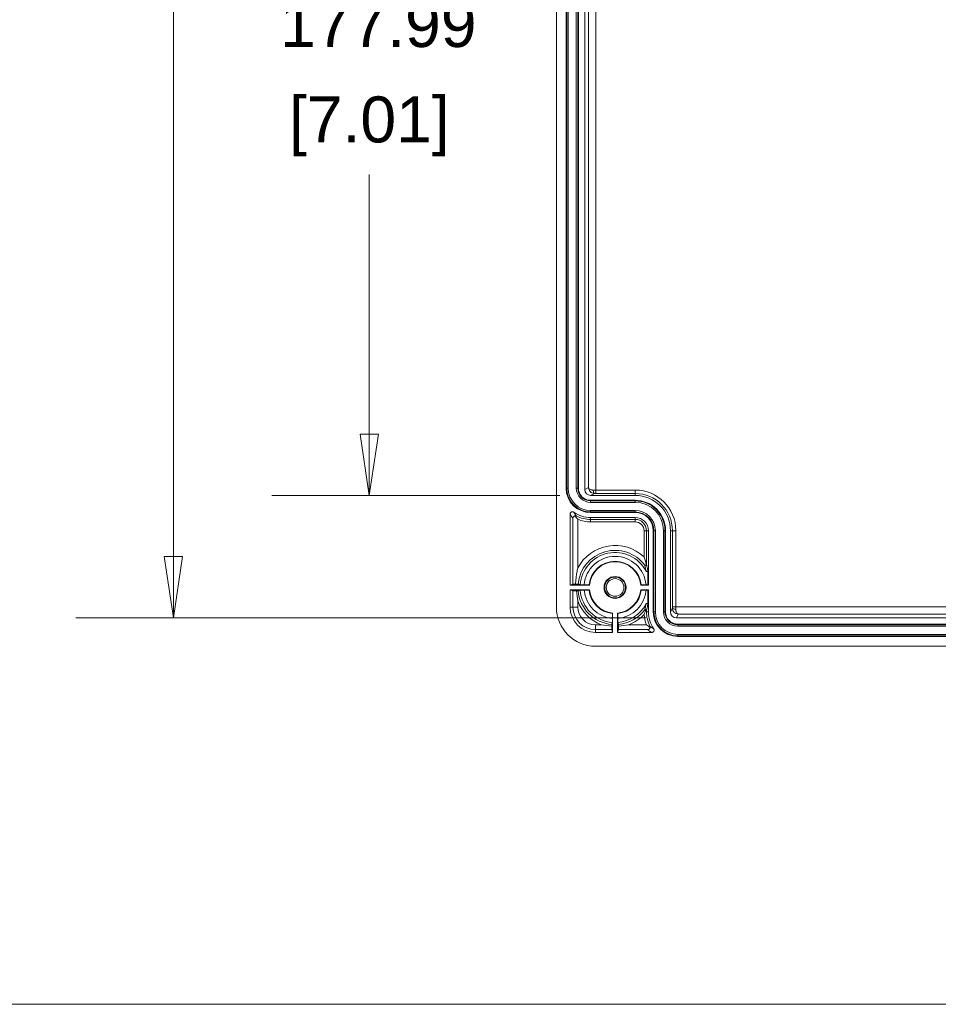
# Model space of a CAD drawing. Header units: millimetres. Extents: x 32 to 1714, y 32 to 1317.
# Tile 12 of 28: x 642 to 829, y 48 to 248. Entities that reach past the tile are written whole.
import ezdxf

# ---------------------------------------------------------------- set-up
doc = ezdxf.new("R2010")
doc.units = ezdxf.units.MM
doc.header["$LTSCALE"] = 6.25
for name, color, linetype, lineweight in [('Dimension (ANSI)', 7, 'Continuous', 9), ('Sketch Geometry (ANSI)', 7, 'Continuous', 9), ('Visible (ANSI)', 7, 'Continuous', 9), ('Visible Narrow (ANSI)', 7, 'Continuous', 9)]:
    doc.layers.add(name, color=color, linetype=linetype, lineweight=lineweight)
doc.styles.add('Note Text (ANSI)', font='arial.ttf')
doc.dimstyles.new('Default - mm_inch (ANSI)', dxfattribs={"dimscale": 6.25, "dimtxt": 1.5, "dimasz": 2, "dimexe": 3.175, "dimexo": 1, "dimgap": 0.8, "dimtad": 0, "dimtih": 1, "dimtoh": 1, "dimrnd": 1e-08, "dimzin": 4, "dimdsep": 46, "dimtxsty": 'Note Text (ANSI)', "dimblk": 'Filled-1', "dimcen": 0.09, "dimdle": 10, "dimclrd": 256, "dimclre": 256, "dimclrt": 256, "dimadec": 1, "dimazin": 0, "dimtfac": 1.333333, "dimtofl": 0, "dimtmove": 0, "dimatfit": 3, "dimfxl": 1, "dimtolj": 1, "dimtzin": 0, "dimlwd": -1, "dimlwe": -1, "dimarcsym": 0})

# ---------------------------------------------------------------- blocks, each defined once
blk = doc.blocks.new('Borders Default Border')
at = {"layer": 'Sketch Geometry (ANSI)', "flags": 128}
blk.add_lwpolyline([(7.62, 7.62), (7.62, 208.28), (271.78, 208.28), (271.78, 7.62), (7.62, 7.62)], dxfattribs=at)
blk = doc.blocks.new('Filled-1')
at = {"color": 0}
for p, q in [((0, 0), (-1, 0.15)), ((-1, 0.15), (-1, -0.15)), ((-1, 0), (0, 0)), ((-1, -0.15), (0, 0))]:
    blk.add_line(p, q, dxfattribs=at)
at = {"color": 0, "flags": 128}
blk.add_lwpolyline([(-1, -0.15), (0, 0), (-1, 0.15), (-1, -0.15)], dxfattribs=at)
at = {"color": 0}
blk.add_solid([(-1, -0.15), (0, 0), (-1, 0.15), (-1, -0.15)], dxfattribs=at)
blk = doc.blocks.new('*D29')
at = {"layer": 'Defpoints', "color": 0, "transparency": 16777216}
for p in [(775.66, 354.3), (673.18, 126.41), (775.66, 126.41)]:
    blk.add_point(p, dxfattribs=at)
at = {"layer": 'Dimension (ANSI)', "transparency": 16777216}
for p, q in [((769.41, 354.3), (653.34, 354.3)), ((673.18, 341.8), (673.18, 308.54)), ((673.18, 138.91), (673.18, 266.95)), ((769.41, 126.41), (653.34, 126.41))]:
    blk.add_line(p, q, dxfattribs=at)
at = {"layer": 'Dimension (ANSI)', "transparency": 16777216, "xscale": 12.5, "yscale": 12.5, "zscale": 12.5}
for p, rotation in [((673.18, 354.3), 90), ((673.18, 126.41), 270)]:
    blk.add_blockref('Filled-1', p, dxfattribs=dict(at, rotation=rotation))
at = {"layer": 'Dimension (ANSI)', "transparency": 16777216, "char_height": 9.375, "attachment_point": 5, "style": 'Note Text (ANSI)'}
for s, insert in [('\\A1; 227.89', (673.18, 297.53)), ('\\A1;[8.97]', (673.18, 276.74))]:
    blk.add_mtext(s, dxfattribs=dict(at, insert=insert))
blk = doc.blocks.new('*D30')
at = {"layer": 'Defpoints', "color": 0, "transparency": 16777216}
for p in [(758.19, 329.35), (713.11, 151.36), (758.19, 151.36)]:
    blk.add_point(p, dxfattribs=at)
at = {"layer": 'Dimension (ANSI)', "transparency": 16777216}
for p, q in [((751.94, 329.35), (693.26, 329.35)), ((713.11, 316.85), (713.11, 258.4)), ((713.11, 163.86), (713.11, 216.81)), ((751.94, 151.36), (693.26, 151.36))]:
    blk.add_line(p, q, dxfattribs=at)
at = {"layer": 'Dimension (ANSI)', "transparency": 16777216, "xscale": 12.5, "yscale": 12.5, "zscale": 12.5}
for p, rotation in [((713.11, 329.35), 90), ((713.11, 151.36), 270)]:
    blk.add_blockref('Filled-1', p, dxfattribs=dict(at, rotation=rotation))
at = {"layer": 'Dimension (ANSI)', "transparency": 16777216, "char_height": 9.375, "attachment_point": 5, "style": 'Note Text (ANSI)'}
for s, insert in [('\\A1; 177.99', (713.11, 247.39)), ('\\A1;[7.01]', (713.11, 226.59))]:
    blk.add_mtext(s, dxfattribs=dict(at, insert=insert))

msp = doc.modelspace()

# ---------------------------------------------------------------- linework, layer by layer
at = {"layer": 'Visible (ANSI)'}
for p, q in [((751.2098, 128.6047), (751.2098, 352.1031)), ((753.2053, 152.8562), (753.2053, 327.8516)), ((755.6997, 327.8516), (755.6997, 152.8562)), ((756.9968, 152.5568), (756.9968, 328.1511)), ((767.2786, 151.3596), (758.1941, 151.3596)), ((758.1941, 150.3619), (767.2786, 150.3619)), ((754.0035, 133.0958), (754.0035, 147.5242)), ((767.2786, 147.8675), (758.1941, 147.8675)), ((758.1941, 146.8697), (767.2786, 146.8697)), ((769.9725, 144.1758), (769.9725, 133.0958)), ((770.9703, 127.6082), (770.9703, 144.1758)), ((773.4646, 144.1758), (773.4646, 127.6082)), ((774.4624, 127.6082), (774.4624, 144.1758)), ((769.868, 136.0349), (769.868, 133.148)), ((754.0035, 133.0958), (754.5915, 133.2918)), ((754.0035, 133.0958), (757.9685, 133.0958)), ((756.0631, 133.148), (756.8751, 133.148)), ((768.3972, 133.0958), (769.9725, 133.0958)), ((769.4906, 133.148), (769.868, 133.148)), ((769.868, 133.148), (769.9725, 133.0958)), ((754.5915, 131.9021), (754.0035, 132.0981)), ((757.9685, 132.0981), (754.0035, 132.0981)), ((754.0035, 128.6071), (754.0035, 132.0981)), ((756.8751, 132.0458), (756.0631, 132.0458)), ((769.9725, 132.0981), (768.3972, 132.0981)), ((769.4906, 132.0458), (769.868, 132.0458)), ((769.9725, 132.0981), (769.868, 132.0458)), ((769.868, 132.0458), (769.868, 129.159)), ((769.9725, 132.0981), (769.9725, 127.6082)), ((762.684, 123.4176), (762.684, 127.3825)), ((763.6817, 127.3825), (763.6817, 123.4176)), ((762.6317, 125.4772), (762.6317, 126.2892)), ((763.734, 126.2892), (763.734, 125.4772)), ((889.5982, 126.4109), (775.6596, 126.4109)), ((775.959, 125.1138), (889.3982, 125.1138)), ((762.684, 123.4176), (759.193, 123.4176)), ((762.684, 123.4176), (762.488, 124.0056)), ((763.8777, 124.0056), (763.6817, 123.4176)), ((770.627, 123.4176), (763.6817, 123.4176)), ((889.3982, 122.6194), (775.959, 122.6194)), ((1042.554, 120.6239), (759.1906, 120.6239))]:
    msp.add_line(p, q, dxfattribs=at)
for radius in [2.2449, 2.1213, 1.7959]:
    msp.add_circle((763.1828, 132.5969), radius, dxfattribs=at)
for centre, radius, start, end in [((758.1941, 152.8562), 4.9887, 180, 270), ((758.1941, 152.8562), 2.4944, 180, 270), ((767.2786, 144.1758), 7.1838, 0, 90), ((767.2786, 144.1758), 6.1861, 0, 90), ((758.1941, 152.8562), 5.9865, 235.303128, 270), ((767.2786, 144.1758), 3.6917, 0, 90), ((767.2786, 144.1758), 2.6939, 0, 90), ((763.1828, 132.5969), 7.141, 27.927184, 175.573702), ((763.1828, 132.5969), 5.2382, 5.465024, 174.534976), ((763.1828, 132.5969), 7.141, 184.426298, 265.573702), ((763.1828, 132.5969), 5.2382, 185.465024, 264.534976), ((763.1828, 132.5969), 5.2382, 275.465024, 354.534976), ((759.193, 128.6071), 5.1895, 180, 270), ((763.1828, 132.5969), 7.141, 274.426298, 332.072816), ((775.959, 127.6082), 5.9865, 180, 214.696872), ((775.959, 127.6082), 4.9887, 180, 270), ((775.959, 127.6082), 2.4944, 180, 270)]:
    msp.add_arc(centre, radius, start, end, dxfattribs=at)
for centre, major_axis, ratio, start_param, end_param in [((758.1943, 152.557), (-1.0711, -0.5355), 0.99980964, 5.81964431, 7.39028833), ((755.5891, 133.2917), (-0.9977, 0), 0.00436335, 5.20625806, 6.2700954), ((755.5891, 131.9021), (0.9977, 0), 0.00436335, 3.15468256, 4.44229144), ((759.193, 128.6071), (-5.6458, -5.6458), 0.99969546, 5.49793944, 7.06843118), ((775.6597, 127.6084), (-0.5355, -1.0711), 0.99980964, 5.17608228, 6.74672631), ((762.488, 125.0032), (0, -0.9977), 0.00436335, 4.98248652, 6.2700954), ((763.8776, 125.0032), (0, 0.9977), 0.00436335, 3.15468256, 4.44229144)]:
    msp.add_ellipse(centre, major_axis=major_axis, ratio=ratio, start_param=start_param, end_param=end_param, dxfattribs=at)
for points, knots in [([(754.7864, 147.9343), (754.7329, 147.9713), (754.6728, 147.9975), (754.5459, 148.0254), (754.4803, 148.0268), (754.3523, 148.0044), (754.2911, 147.9808), (754.1813, 147.9115), (754.1336, 147.8664), (754.0661, 147.7715), (754.0429, 147.7251), (754.0115, 147.627), (754.0035, 147.5757), (754.0035, 147.5242)], [0, 0, 0, 0, 0.019540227, 0.019540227, 0.039074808, 0.039074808, 0.058604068, 0.058604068, 0.078131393, 0.078131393, 0.09362747, 0.09362747, 0.109124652, 0.109124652, 0.109124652, 0.109124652]), ([(754.5915, 146.7192), (754.5915, 146.7202), (754.5915, 146.7212), (754.5931, 146.7848), (754.607, 146.8477), (754.6587, 146.9631), (754.6954, 147.0168), (754.7973, 147.1139), (754.8608, 147.1526), (754.9563, 147.1851), (754.9826, 147.1919), (755.0102, 147.1966)], [-0.1309578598, -0.1309578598, -0.1309578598, -0.1309578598, -0.1304917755, -0.1304917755, -0.1021157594, -0.1021157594, -0.0753982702, -0.0753982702, -0.0465223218, -0.0465223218, -0.0362521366, -0.0362521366, -0.0362521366, -0.0362521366]), ([(755.0102, 147.1966), (755.0414, 147.2029), (755.0723, 147.2059), (755.1796, 147.207), (755.2533, 147.1896), (755.3195, 147.1575), (755.3204, 147.157), (755.3213, 147.1566)], [-0.0440470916, -0.0440470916, -0.0440470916, -0.0440470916, -0.0317525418, -0.0317525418, 0, 0, 0.0004350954, 0.0004350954, 0.0004350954, 0.0004350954]), ([(755.5891, 146.4868), (755.5881, 146.4879), (755.5871, 146.4891), (755.4828, 146.6116), (755.3803, 146.7367), (755.1895, 146.9735), (755.0968, 147.0906), (755.0102, 147.1966)], [-0.0004681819, -0.0004681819, -0.0004681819, -0.0004681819, 0, 0, 0.0478980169, 0.0478980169, 0.0934777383, 0.0934777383, 0.0934777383, 0.0934777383]), ([(769.5398, 137.1949), (769.5338, 137.2274), (769.5276, 137.2584), (769.4416, 137.6748), (769.2751, 138.2444), (769.0795, 138.8115), (769.0785, 138.8145), (769.0774, 138.8175)], [-0.192331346, -0.192331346, -0.192331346, -0.192331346, -0.179448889, -0.179448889, 0, 0, 0.000949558, 0.000949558, 0.000949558, 0.000949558]), ([(755.1162, 133.2955), (755.1569, 134.2375), (755.2764, 135.114), (755.458, 135.9943), (755.4714, 136.0576), (755.5142, 136.2538), (755.5448, 136.3865), (755.58, 136.5316), (755.5831, 136.5444), (755.5872, 136.5612), (755.5882, 136.5651), (755.5891, 136.5691)], [0.00037897, 0.00037897, 0.00037897, 0.00037897, 0.283978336, 0.283978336, 0.305991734, 0.305991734, 0.352241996, 0.352241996, 0.356730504, 0.356730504, 0.358108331, 0.358108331, 0.358108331, 0.358108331]), ([(769.5398, 137.1949), (769.5333, 137.1849), (769.5259, 137.1753), (769.4935, 137.1401), (769.4633, 137.1205), (769.3903, 137.0957), (769.3483, 137.0949), (769.2745, 137.1171), (769.2447, 137.1374), (769.2227, 137.1641), (769.2223, 137.1645), (769.2219, 137.165)], [-0.0881416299, -0.0881416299, -0.0881416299, -0.0881416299, -0.0800236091, -0.0800236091, -0.0559416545, -0.0559416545, -0.0268839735, -0.0268839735, 0, 0, 0.0004831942, 0.0004831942, 0.0004831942, 0.0004831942]), ([(769.5763, 137.3017), (769.5763, 137.301), (769.5763, 137.3004), (769.5756, 137.2752), (769.57, 137.2504), (769.5539, 137.2161), (769.5475, 137.2053), (769.5398, 137.1949)], [-0.0599723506, -0.0599723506, -0.0599723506, -0.0599723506, -0.0597000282, -0.0597000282, -0.0490654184, -0.0490654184, -0.0439949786, -0.0439949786, -0.0439949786, -0.0439949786]), ([(769.4922, 135.9414), (769.5044, 135.9184), (769.521, 135.898), (769.561, 135.8647), (769.584, 135.8522), (769.6336, 135.8366), (769.6597, 135.8337), (769.7114, 135.8382), (769.7366, 135.8454), (769.7828, 135.8691), (769.8033, 135.8854), (769.8355, 135.9231), (769.8475, 135.9436), (769.8639, 135.9879), (769.868, 136.0113), (769.868, 136.0349)], [0, 0, 0, 0, 0.0078258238, 0.0078258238, 0.0156439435, 0.0156439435, 0.0234537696, 0.0234537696, 0.0312594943, 0.0312594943, 0.0390676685, 0.0390676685, 0.0461614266, 0.0461614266, 0.0532571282, 0.0532571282, 0.0532571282, 0.0532571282]), ([(755.6426, 133.2918), (755.6411, 133.2923), (755.6123, 133.2929), (755.5196, 133.2939), (755.4373, 133.2944), (755.2855, 133.2951), (755.2021, 133.2953), (755.1162, 133.2955)], [0.297986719, 0.297986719, 0.297986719, 0.297986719, 0.333662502, 0.333662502, 0.3707115, 0.3707115, 0.398131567, 0.398131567, 0.398131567, 0.398131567]), ([(757.8769, 133.1437), (757.8759, 133.1443), (757.847, 133.1449), (757.7538, 133.1459), (757.6714, 133.1464), (757.4967, 133.1471), (757.3732, 133.1475), (757.1446, 133.1479), (756.9989, 133.148), (756.8751, 133.148)], [0.29762537, 0.29762537, 0.29762537, 0.29762537, 0.333722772, 0.333722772, 0.370780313, 0.370780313, 0.407938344, 0.407938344, 0.445159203, 0.445159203, 0.445159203, 0.445159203]), ([(769.4906, 133.148), (769.3668, 133.148), (769.2211, 133.1479), (768.9924, 133.1475), (768.869, 133.1471), (768.6943, 133.1464), (768.6119, 133.1459), (768.5186, 133.1449), (768.4898, 133.1443), (768.4888, 133.1437)], [0.148361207, 0.148361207, 0.148361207, 0.148361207, 0.185582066, 0.185582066, 0.222740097, 0.222740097, 0.259797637, 0.259797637, 0.29589504, 0.29589504, 0.29589504, 0.29589504]), ([(755.3229, 131.8979), (755.3245, 131.898), (755.326, 131.898), (755.3847, 131.8981), (755.4463, 131.8982), (755.5337, 131.8986), (755.5748, 131.8989), (755.6212, 131.8994), (755.6356, 131.8997), (755.6363, 131.8999)], [0.0922894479, 0.0922894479, 0.0922894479, 0.0922894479, 0.0927951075, 0.0927951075, 0.1113644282, 0.1113644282, 0.1298882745, 0.1298882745, 0.1477253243, 0.1477253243, 0.1477253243, 0.1477253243]), ([(755.5891, 129.8436), (755.5884, 129.8469), (755.5878, 129.8502), (755.4593, 130.4734), (755.3619, 131.1579), (755.3229, 131.8979)], [-0.001018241, -0.001018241, -0.001018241, -0.001018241, 0, 0, 0.190289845, 0.190289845, 0.190289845, 0.190289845]), ([(756.8751, 132.0458), (756.9989, 132.0458), (757.1446, 132.0459), (757.3732, 132.0463), (757.4967, 132.0467), (757.6714, 132.0475), (757.7538, 132.048), (757.847, 132.049), (757.8759, 132.0496), (757.8769, 132.0501)], [0.741881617, 0.741881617, 0.741881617, 0.741881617, 0.779102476, 0.779102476, 0.816260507, 0.816260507, 0.853318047, 0.853318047, 0.88941545, 0.88941545, 0.88941545, 0.88941545]), ([(768.4888, 132.0501), (768.4898, 132.0496), (768.5186, 132.049), (768.6119, 132.048), (768.6943, 132.0475), (768.869, 132.0467), (768.9924, 132.0463), (769.2211, 132.0459), (769.3668, 132.0458), (769.4906, 132.0458)], [0.29762537, 0.29762537, 0.29762537, 0.29762537, 0.333722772, 0.333722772, 0.370780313, 0.370780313, 0.407938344, 0.407938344, 0.445159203, 0.445159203, 0.445159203, 0.445159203]), ([(769.868, 129.159), (769.868, 129.185), (769.863, 129.2108), (769.8432, 129.2589), (769.8287, 129.2808), (769.7922, 129.3178), (769.7705, 129.3326), (769.7227, 129.3529), (769.6971, 129.3583), (769.6451, 129.3589), (769.6194, 129.3542), (769.5733, 129.336), (769.5531, 129.3235), (769.5179, 129.292), (769.5033, 129.2733), (769.4922, 129.2525)], [0, 0, 0, 0, 0.0078270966, 0.0078270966, 0.0156474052, 0.0156474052, 0.0234590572, 0.0234590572, 0.0312651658, 0.0312651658, 0.0390720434, 0.0390720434, 0.0461636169, 0.0461636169, 0.0532572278, 0.0532572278, 0.0532572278, 0.0532572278]), ([(762.636, 127.291), (762.6355, 127.29), (762.6349, 127.2611), (762.6339, 127.1679), (762.6334, 127.0855), (762.6326, 126.9107), (762.6323, 126.7873), (762.6318, 126.5587), (762.6317, 126.413), (762.6317, 126.2892)], [0.29762537, 0.29762537, 0.29762537, 0.29762537, 0.333722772, 0.333722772, 0.370780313, 0.370780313, 0.407938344, 0.407938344, 0.445159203, 0.445159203, 0.445159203, 0.445159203]), ([(763.734, 126.2892), (763.734, 126.413), (763.7338, 126.5587), (763.7334, 126.7873), (763.7331, 126.9107), (763.7323, 127.0855), (763.7318, 127.1679), (763.7308, 127.2611), (763.7302, 127.29), (763.7296, 127.291)], [0.741881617, 0.741881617, 0.741881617, 0.741881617, 0.779102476, 0.779102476, 0.816260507, 0.816260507, 0.853318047, 0.853318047, 0.88941545, 0.88941545, 0.88941545, 0.88941545]), ([(769.4436, 128.0675), (769.3447, 127.795), (769.2191, 127.4441), (769.0978, 127.0984), (769.0972, 127.0966), (769.0966, 127.0949)], [0.0087174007, 0.0087174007, 0.0087174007, 0.0087174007, 0.0940156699, 0.0940156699, 0.0944467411, 0.0944467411, 0.0944467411, 0.0944467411]), ([(769.2179, 128.0128), (769.2182, 128.0133), (769.2186, 128.0138), (769.2348, 128.0337), (769.2547, 128.05), (769.2999, 128.0731), (769.3251, 128.0806), (769.3831, 128.0846), (769.4143, 128.0796), (769.4436, 128.0675)], [-0.0599580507, -0.0599580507, -0.0599580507, -0.0599580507, -0.0596868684, -0.0596868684, -0.0488480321, -0.0488480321, -0.0386671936, -0.0386671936, -0.0273045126, -0.0273045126, -0.0273045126, -0.0273045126]), ([(769.4436, 128.0675), (769.4502, 128.0653), (769.4566, 128.0627), (769.5002, 128.0429), (769.5282, 128.0167), (769.5602, 127.9664), (769.5674, 127.9459), (769.5732, 127.9201), (769.5743, 127.9125), (769.5753, 127.9009), (769.5755, 127.8964), (769.5756, 127.8911), (769.5756, 127.8904), (769.5756, 127.8896)], [-0.0154498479, -0.0154498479, -0.0154498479, -0.0154498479, -0.0144105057, -0.0144105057, -0.0082710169, -0.0082710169, -0.0039134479, -0.0039134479, -0.0016935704, -0.0016935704, -0.0002412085, -0.0002412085, 0, 0, 0, 0]), ([(762.4839, 124.737), (761.7438, 124.7759), (761.0593, 124.8734), (760.4361, 125.0018), (760.4328, 125.0025), (760.4295, 125.0032)], [0.000415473, 0.000415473, 0.000415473, 0.000415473, 0.223325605, 0.223325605, 0.224518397, 0.224518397, 0.224518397, 0.224518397]), ([(762.4858, 125.0504), (762.4856, 125.0497), (762.4853, 125.0352), (762.4848, 124.9889), (762.4845, 124.9478), (762.4841, 124.8604), (762.484, 124.7988), (762.4839, 124.7401), (762.4839, 124.7386), (762.4839, 124.737)], [0.1490248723, 0.1490248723, 0.1490248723, 0.1490248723, 0.1668619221, 0.1668619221, 0.1853857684, 0.1853857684, 0.2039550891, 0.2039550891, 0.2044607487, 0.2044607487, 0.2044607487, 0.2044607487]), ([(763.8818, 124.737), (763.8818, 124.7386), (763.8818, 124.7401), (763.8817, 124.7988), (763.8815, 124.8604), (763.8811, 124.9478), (763.8809, 124.9889), (763.8804, 125.0352), (763.8801, 125.0497), (763.8798, 125.0504)], [0.0922894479, 0.0922894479, 0.0922894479, 0.0922894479, 0.0927951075, 0.0927951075, 0.1113644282, 0.1113644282, 0.1298882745, 0.1298882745, 0.1477253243, 0.1477253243, 0.1477253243, 0.1477253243]), ([(765.9362, 125.0032), (765.9328, 125.0025), (765.9294, 125.0018), (765.3062, 124.8733), (764.6218, 124.7759), (763.8818, 124.737)], [-0.001040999, -0.001040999, -0.001040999, -0.001040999, 0, 0, 0.190269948, 0.190269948, 0.190269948, 0.190269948]), ([(770.2994, 124.4243), (770.1935, 124.5108), (770.0766, 124.6033), (769.8398, 124.7941), (769.7146, 124.8967), (769.592, 125.0011), (769.5908, 125.0022), (769.5895, 125.0032)], [0.0016335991, 0.0016335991, 0.0016335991, 0.0016335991, 0.0466378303, 0.0466378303, 0.0940484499, 0.0940484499, 0.094527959, 0.094527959, 0.094527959, 0.094527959]), ([(770.2594, 124.7354), (770.2598, 124.7345), (770.2602, 124.7336), (770.2887, 124.6749), (770.3056, 124.6105), (770.3103, 124.5047), (770.3075, 124.4648), (770.2994, 124.4243)], [-0.1193716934, -0.1193716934, -0.1193716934, -0.1193716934, -0.1189402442, -0.1189402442, -0.0910640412, -0.0910640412, -0.0752557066, -0.0752557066, -0.0752557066, -0.0752557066]), ([(770.2994, 124.4243), (770.2974, 124.4127), (770.2951, 124.4013), (770.2757, 124.3211), (770.2451, 124.2571), (770.1552, 124.1387), (770.0968, 124.0919), (769.9683, 124.0253), (769.8964, 124.0074), (769.824, 124.0056), (769.823, 124.0056), (769.822, 124.0056)], [-0.10881007, -0.10881007, -0.10881007, -0.10881007, -0.103763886, -0.103763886, -0.072706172, -0.072706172, -0.037752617, -0.037752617, 0, 0, 0.00054328, 0.00054328, 0.00054328, 0.00054328]), ([(770.627, 123.4176), (770.6919, 123.4176), (770.7563, 123.4303), (770.8765, 123.4797), (770.9312, 123.5158), (771.0237, 123.6071), (771.0605, 123.6613), (771.1114, 123.7808), (771.1249, 123.845), (771.1264, 123.9614), (771.1191, 124.0128), (771.089, 124.1114), (771.0664, 124.1581), (771.0371, 124.2005)], [0, 0, 0, 0, 0.019537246, 0.019537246, 0.039068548, 0.039068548, 0.05859604, 0.05859604, 0.078124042, 0.078124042, 0.093623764, 0.093623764, 0.109124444, 0.109124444, 0.109124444, 0.109124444])]:
    msp.add_open_spline(points, degree=3, knots=knots, dxfattribs=at)
for points, weights in [([(755.6426, 133.2918), (755.8585, 133.2178), (756.0631, 133.148)], [1.00002233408, 1.00039589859, 1]), ([(757.9685, 133.0958), (757.923, 133.1196), (757.8769, 133.1437)], [4.65100610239, 4.62780924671, 4.6044413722]), ([(768.4888, 133.1437), (768.4427, 133.1196), (768.3972, 133.0958)], [4.6044413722, 4.62780924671, 4.65100610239]), ([(756.0631, 132.0458), (755.8555, 131.975), (755.6363, 131.8999)], [1, 1.0004016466, 1.0000113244]), ([(757.8769, 132.0501), (757.923, 132.0743), (757.9685, 132.0981)], [4.6044413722, 4.62780924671, 4.65100610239]), ([(768.3972, 132.0981), (768.4427, 132.0743), (768.4888, 132.0501)], [4.65100610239, 4.62780924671, 4.6044413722]), ([(762.684, 127.3825), (762.6602, 127.3371), (762.636, 127.291)], [4.65100610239, 4.62780924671, 4.6044413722]), ([(763.7296, 127.291), (763.7055, 127.3371), (763.6817, 127.3825)], [4.6044413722, 4.62780924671, 4.65100610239]), ([(762.4858, 125.0504), (762.5609, 125.2696), (762.6317, 125.4772)], [1.0000113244, 1.0004016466, 1]), ([(763.734, 125.4772), (763.8048, 125.2696), (763.8798, 125.0504)], [1, 1.0004016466, 1.0000113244])]:
    msp.add_rational_spline(points, weights, degree=2, dxfattribs=at)
msp.add_open_spline([(769.5756, 127.8896), (769.5759, 127.794), (769.5761, 127.7), (769.5763, 127.6082)], degree=3, dxfattribs=at)
at = {"layer": 'Visible Narrow (ANSI)'}
for p, q in [((753.3235, 327.8516), (753.3235, 152.8562)), ((753.6226, 152.8562), (753.6226, 327.8516)), ((755.2825, 327.8516), (755.2825, 152.8562)), ((755.5815, 152.8562), (755.5815, 327.8516)), ((757.7722, 327.7634), (757.7722, 152.9445)), ((759.2686, 152.4525), (759.2686, 328.2553)), ((753.2053, 152.8562), (753.3235, 152.8562)), ((753.3235, 152.8562), (753.6226, 152.8562)), ((755.5815, 152.8562), (755.2825, 152.8562)), ((755.6997, 152.8562), (755.5815, 152.8562)), ((757.7722, 152.9445), (756.9968, 152.5568)), ((758.1941, 151.3596), (758.9822, 151.7536)), ((767.2786, 152.4525), (759.2686, 152.4525)), ((759.2686, 151.7541), (759.2686, 152.4525)), ((759.2686, 151.7541), (767.2786, 151.7541)), ((767.2786, 151.7541), (767.2786, 152.4525)), ((767.2786, 151.3596), (767.2786, 151.7541)), ((758.1941, 150.3619), (758.1941, 150.2437)), ((767.2786, 150.2437), (758.1941, 150.2437)), ((758.1941, 149.9446), (758.1941, 150.2437)), ((758.1941, 149.9446), (767.2786, 149.9446)), ((767.2786, 150.3619), (767.2786, 150.2437)), ((767.2786, 149.9446), (767.2786, 150.2437)), ((754.5915, 146.7192), (754.5915, 133.2918)), ((758.1941, 147.9857), (758.1941, 148.2847)), ((767.2786, 148.2847), (758.1941, 148.2847)), ((758.1941, 147.9857), (767.2786, 147.9857)), ((758.1941, 147.8675), (758.1941, 147.9857)), ((758.1941, 146.8697), (758.1941, 146.4735)), ((767.2786, 147.9857), (767.2786, 148.2847)), ((767.2786, 147.8675), (767.2786, 147.9857)), ((767.2786, 146.8697), (767.2786, 146.4735)), ((755.5891, 136.5691), (755.5891, 146.4868)), ((758.1941, 145.9747), (758.1941, 146.4735)), ((767.2786, 146.4735), (758.1941, 146.4735)), ((758.1941, 145.9747), (767.2786, 145.9747)), ((767.2786, 145.9747), (767.2786, 146.4735)), ((769.0774, 144.1758), (769.5763, 144.1758)), ((769.0774, 144.1758), (769.0774, 138.8175)), ((769.5763, 137.3017), (769.5763, 144.1758)), ((769.9725, 144.1758), (769.5763, 144.1758)), ((770.9703, 144.1758), (771.0885, 144.1758)), ((771.0885, 144.1758), (771.0885, 127.6082)), ((771.0885, 144.1758), (771.3875, 144.1758)), ((771.3875, 127.6082), (771.3875, 144.1758)), ((773.0474, 144.1758), (773.3465, 144.1758)), ((773.0474, 144.1758), (773.0474, 127.6082)), ((773.3465, 127.6082), (773.3465, 144.1758)), ((773.4646, 144.1758), (773.3465, 144.1758)), ((774.4624, 144.1758), (774.8569, 144.1758)), ((774.8569, 144.1758), (775.5553, 144.1758)), ((774.8569, 144.1758), (774.8569, 128.6827)), ((775.5553, 128.6827), (775.5553, 144.1758)), ((754.5915, 131.9021), (754.5915, 128.6071)), ((754.0035, 128.6071), (754.5915, 128.6071)), ((755.5891, 128.6071), (754.5915, 128.6071)), ((755.5891, 128.6071), (755.5891, 129.8436)), ((774.8569, 128.6827), (775.5553, 128.6827)), ((890.5366, 128.6827), (775.5553, 128.6827)), ((769.9725, 127.6082), (769.5763, 127.6082)), ((770.9703, 127.6082), (771.0885, 127.6082)), ((771.0885, 127.6082), (771.3875, 127.6082)), ((773.0474, 127.6082), (773.3465, 127.6082)), ((773.4646, 127.6082), (773.3465, 127.6082)), ((774.8564, 128.3963), (774.4624, 127.6082)), ((775.6596, 126.4109), (776.0473, 127.1863)), ((776.0473, 127.1863), (888.8228, 127.1863)), ((760.4295, 125.0032), (759.193, 125.0032)), ((759.193, 125.0032), (759.193, 124.0056)), ((769.5895, 125.0032), (765.9362, 125.0032)), ((775.959, 125.1138), (775.959, 124.9956)), ((889.3982, 124.9956), (775.959, 124.9956)), ((775.959, 124.6966), (775.959, 124.9956)), ((775.959, 124.6966), (889.3982, 124.6966)), ((759.193, 124.0056), (762.488, 124.0056)), ((759.193, 123.4176), (759.193, 124.0056)), ((763.8777, 124.0056), (769.822, 124.0056)), ((775.959, 122.7376), (775.959, 123.0367)), ((889.3982, 123.0367), (775.959, 123.0367)), ((775.959, 122.7376), (889.3982, 122.7376)), ((775.959, 122.6194), (775.959, 122.7376))]:
    msp.add_line(p, q, dxfattribs=at)
for centre, radius, start, end in [((758.1941, 152.8562), 4.8706, 180, 270), ((758.1941, 152.8562), 4.5715, 180, 270), ((758.1941, 152.8562), 2.9116, 180, 270), ((758.1941, 152.8562), 2.6126, 180, 270), ((767.2786, 144.1758), 8.2767, 0, 90), ((767.2786, 144.1758), 7.5783, 0, 90), ((767.2786, 144.1758), 6.0679, 0, 90), ((767.2786, 144.1758), 5.7688, 0, 90), ((758.1941, 152.8562), 6.3827, 243.250378, 270), ((767.2786, 144.1758), 4.1089, 0, 90), ((767.2786, 144.1758), 3.8099, 0, 90), ((758.1941, 152.8562), 6.8816, 247.756661, 270), ((767.2786, 144.1758), 2.2977, 0, 90), ((767.2786, 144.1758), 1.7989, 0, 90), ((763.1828, 132.5969), 8.5698, 46.541227, 152.386766), ((763.1828, 132.5969), 7.5722, 37.104608, 174.734997), ((763.1828, 132.5969), 6.3318, 4.993356, 175.006644), ((763.1828, 132.5969), 5.334, 5.883824, 174.116176), ((763.1828, 132.5969), 7.5786, 185.276823, 264.723177), ((763.1828, 132.5969), 6.3318, 184.993356, 265.006644), ((763.1828, 132.5969), 5.334, 185.883824, 264.116176), ((763.1828, 132.5969), 5.334, 275.883824, 354.116176), ((763.1828, 132.5969), 6.3318, 274.993356, 355.006644), ((759.193, 128.6071), 4.6016, 180, 270), ((763.1828, 132.5969), 8.0775, 199.929728, 250.070272), ((759.193, 128.6071), 3.6039, 180, 270), ((763.1828, 132.5969), 7.5786, 275.276823, 322.780316), ((763.1828, 132.5969), 8.0775, 289.929728, 317.065653), ((775.959, 127.6082), 6.8816, 184.277598, 202.243339), ((775.959, 127.6082), 6.3827, 180, 206.749622), ((775.959, 127.6082), 4.8706, 180, 270), ((775.959, 127.6082), 4.5715, 180, 270), ((775.959, 127.6082), 2.9116, 180, 270), ((775.959, 127.6082), 2.6126, 180, 270)]:
    msp.add_arc(centre, radius, start, end, dxfattribs=at)
for centre, major_axis, ratio, start_param, end_param in [((759.2686, 152.4455), (-1.4966, 0), 0.00465433, 4.71238898, 5.07943514), ((758.9822, 152.452), (0.0023, -0.6984), 0.35885816, 4.71118494, 6.2738359), ((759.2686, 151.7471), (0.7982, 0), 0.00872687, 1.57079633, 1.93784249), ((774.8499, 128.6827), (0, -0.7982), 0.00872687, 1.20375016, 1.57079633), ((775.5483, 128.6827), (0, 1.4966), 0.00465433, 4.34534282, 4.71238898), ((775.5548, 128.3963), (-0.6984, 0.0023), 0.35885816, 0.00934941, 1.57200037)]:
    msp.add_ellipse(centre, major_axis=major_axis, ratio=ratio, start_param=start_param, end_param=end_param, dxfattribs=at)
for points, knots in [([(758.7316, 152.452), (758.6491, 152.4519), (758.5687, 152.4575), (758.3751, 152.4835), (758.2711, 152.5102), (758.0675, 152.5852), (757.9796, 152.6367), (757.8217, 152.7714), (757.7759, 152.8582), (757.7722, 152.9445)], [-0.107921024, -0.107921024, -0.107921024, -0.107921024, -0.09374945, -0.09374945, -0.071074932, -0.071074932, -0.041598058, -0.041598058, 0.000506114, 0.000506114, 0.000506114, 0.000506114]), ([(757.7722, 152.9445), (757.7742, 152.7361), (757.8301, 152.5263), (758.0279, 152.2009), (758.1387, 152.0764), (758.3965, 151.8952), (758.5284, 151.8305), (758.7747, 151.7673), (758.877, 151.7535), (758.9822, 151.7536)], [-0.000506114, -0.000506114, -0.000506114, -0.000506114, 0.041598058, 0.041598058, 0.071074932, 0.071074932, 0.09374945, 0.09374945, 0.107921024, 0.107921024, 0.107921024, 0.107921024]), ([(754.0035, 147.5242), (754.0525, 147.4505), (754.1015, 147.3788), (754.2017, 147.2356), (754.2528, 147.1643), (754.304, 147.0946), (754.3551, 147.0249), (754.4063, 146.9569), (754.5021, 146.8322), (754.5468, 146.7752), (754.5915, 146.7192)], [0.04979577, 0.04979577, 0.04979577, 0.04979577, 1.1752893, 1.1752893, 2.35057861, 2.35057861, 2.35057861, 3.52586791, 3.52586791, 4.55221535, 4.55221535, 4.55221535, 4.55221535]), ([(755.3213, 147.1566), (755.2789, 147.2129), (755.2365, 147.2703), (755.148, 147.3926), (755.1019, 147.4578), (755.0558, 147.5245), (755.0098, 147.5912), (754.9638, 147.6593), (754.874, 147.7959), (754.8301, 147.8643), (754.7864, 147.9343)], [-4.60157172, -4.60157172, -4.60157172, -4.60157172, -3.52586791, -3.52586791, -2.35057861, -2.35057861, -2.35057861, -1.1752893, -1.1752893, -0.05001398, -0.05001398, -0.05001398, -0.05001398]), ([(769.2219, 137.165), (769.2504, 137.0521), (769.2789, 136.9355), (769.3391, 136.6791), (769.3708, 136.5382), (769.4024, 136.3893), (769.4287, 136.2657), (769.4549, 136.1366), (769.4848, 135.9805), (769.4885, 135.9611), (769.4922, 135.9414)], [0.1187606, 0.1187606, 0.1187606, 0.1187606, 1.16101718, 1.16101718, 2.32203437, 2.32203437, 2.32203437, 3.28623453, 3.28623453, 3.42259132, 3.42259132, 3.42259132, 3.42259132]), ([(769.868, 136.0349), (769.8641, 136.055), (769.8601, 136.0749), (769.8282, 136.2347), (769.8003, 136.3668), (769.7723, 136.4932), (769.7386, 136.6455), (769.705, 136.7894), (769.6396, 137.0571), (769.608, 137.1815), (769.5763, 137.3017)], [-3.42250397, -3.42250397, -3.42250397, -3.42250397, -3.28623453, -3.28623453, -2.32203437, -2.32203437, -2.32203437, -1.16101718, -1.16101718, -0.06951701, -0.06951701, -0.06951701, -0.06951701]), ([(769.4922, 129.2525), (769.4885, 129.2325), (769.4847, 129.2128), (769.4548, 129.0568), (769.4286, 128.9279), (769.4024, 128.8045), (769.3708, 128.6556), (769.3391, 128.5147), (769.2776, 128.2526), (769.2477, 128.1307), (769.2179, 128.0128)], [1.22147744, 1.22147744, 1.22147744, 1.22147744, 1.3596251, 1.3596251, 2.32203434, 2.32203434, 2.32203434, 3.48305151, 3.48305151, 4.57468264, 4.57468264, 4.57468264, 4.57468264]), ([(769.5756, 127.8896), (769.6075, 128.0106), (769.6394, 128.1358), (769.705, 128.4044), (769.7386, 128.5484), (769.7723, 128.7006), (769.8002, 128.8268), (769.8281, 128.9587), (769.86, 129.1184), (769.864, 129.1386), (769.868, 129.159)], [-4.58240853, -4.58240853, -4.58240853, -4.58240853, -3.48305151, -3.48305151, -2.32203434, -2.32203434, -2.32203434, -1.3596251, -1.3596251, -1.22156479, -1.22156479, -1.22156479, -1.22156479]), ([(774.8564, 128.3963), (774.8563, 128.3247), (774.8627, 128.2543), (774.8933, 128.0789), (774.9256, 127.9794), (775.0198, 127.7745), (775.0877, 127.6743), (775.2794, 127.4587), (775.4169, 127.3613), (775.7161, 127.2238), (775.8825, 127.1879), (776.0473, 127.1863)], [0, 0, 0, 0, 0.009650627, 0.009650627, 0.02509163, 0.02509163, 0.044664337, 0.044664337, 0.075129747, 0.075129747, 0.108427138, 0.108427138, 0.108427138, 0.108427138]), ([(776.0473, 127.1863), (775.979, 127.1892), (775.9102, 127.2189), (775.7863, 127.3295), (775.7294, 127.407), (775.6501, 127.5776), (775.6221, 127.6568), (775.5832, 127.8182), (775.5698, 127.8964), (775.5573, 128.0343), (775.5547, 128.0895), (775.5548, 128.1457)], [-0.108427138, -0.108427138, -0.108427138, -0.108427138, -0.075129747, -0.075129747, -0.044664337, -0.044664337, -0.02509163, -0.02509163, -0.009650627, -0.009650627, 0, 0, 0, 0]), ([(771.0371, 124.2005), (770.967, 124.2442), (770.8987, 124.2881), (770.7621, 124.3779), (770.694, 124.4239), (770.6273, 124.4699), (770.5684, 124.5106), (770.5107, 124.5513), (770.3877, 124.6398), (770.3229, 124.6875), (770.2594, 124.7354)], [0.05001398, 0.05001398, 0.05001398, 0.05001398, 1.1752893, 1.1752893, 2.35057861, 2.35057861, 2.35057861, 3.38847382, 3.38847382, 4.60157172, 4.60157172, 4.60157172, 4.60157172]), ([(769.822, 124.0056), (769.8854, 123.9549), (769.9502, 123.9042), (770.0756, 123.8084), (770.1358, 123.7632), (770.1974, 123.7181), (770.267, 123.6669), (770.3384, 123.6157), (770.4816, 123.5156), (770.5533, 123.4666), (770.627, 123.4176)], [-4.55221535, -4.55221535, -4.55221535, -4.55221535, -3.38847382, -3.38847382, -2.35057861, -2.35057861, -2.35057861, -1.1752893, -1.1752893, -0.04979577, -0.04979577, -0.04979577, -0.04979577])]:
    msp.add_open_spline(points, degree=3, knots=knots, dxfattribs=at)

# ---------------------------------------------------------------- block references
at = {"xscale": 6.25, "yscale": 6.25, "zscale": 6.25}
msp.add_blockref('Borders Default Border', (0, 0), dxfattribs=at)

# ---------------------------------------------------------------- dimensions: what is measured, and where the dimension line sits
at = {"layer": 'Dimension (ANSI)'}
for base, p1, p2, text, picture, middle in [((673.184, 126.4109), (775.6596, 354.297), (775.6596, 126.4109), ' <>\\X[8.97]', '*D29', (673.184, 287.7466)), ((713.1087, 151.3596), (758.1941, 329.3482), (758.1941, 151.3596), ' <>\\X[7.01]', '*D30', (713.1087, 237.6026))]:
    dim = msp.add_linear_dim(base=base, p1=p1, p2=p2, angle=270, text=text, dimstyle='Default - mm_inch (ANSI)', override={"dimgap": 0.8, "dimdec": 2, "dimpost": '\\X', "dimtol": 0, "dimlim": 0, "dimtp": 0, "dimtm": 0, "dimtdec": 2, "dimatfit": 1}, dxfattribs=at)
    dim.commit()
    dim.dimension.update_dxf_attribs({"geometry": picture, "text_midpoint": middle, "dimtype": 160})

doc.saveas('drawing.dxf')
